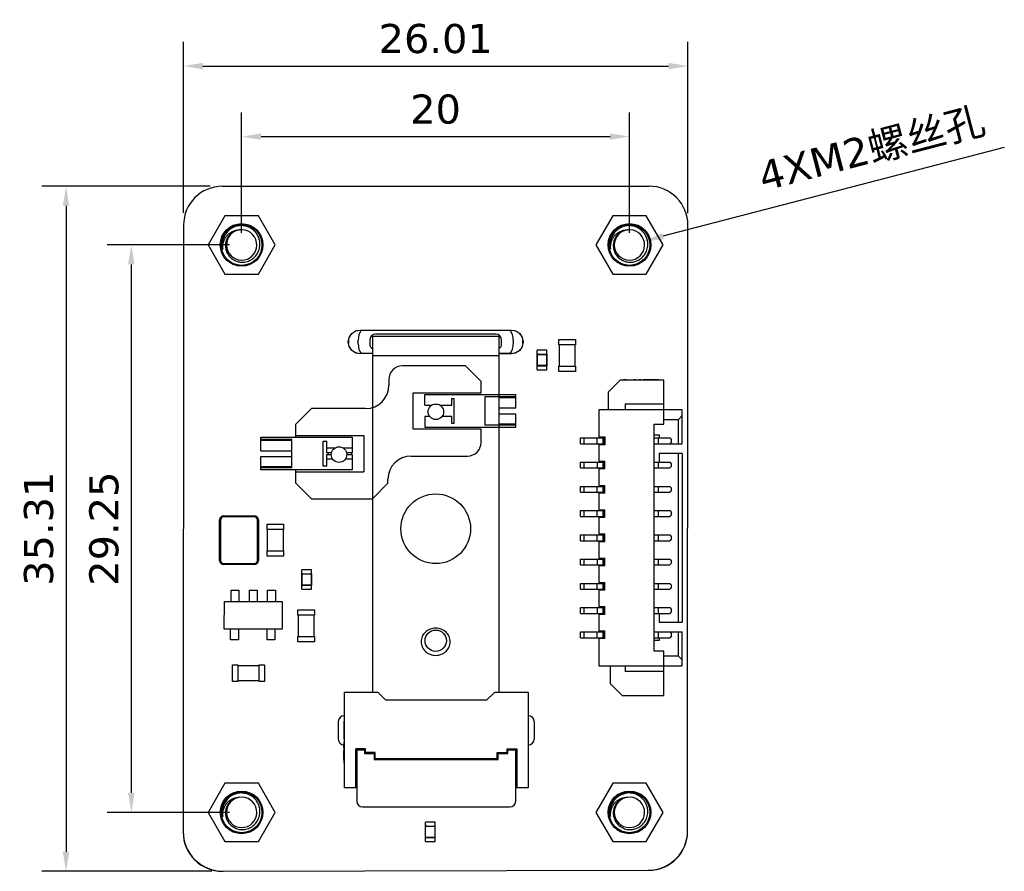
# Model space of a CAD drawing. Header units: millimetres. Extents: x 238 to 369, y 221 to 277.
# Tile 3 of 3: x 318 to 369, y 226 to 270. Entities that reach past the tile are written whole.
import ezdxf

# ---------------------------------------------------------------- set-up
doc = ezdxf.new("R2010")
doc.units = ezdxf.units.MM
doc.header["$LTSCALE"] = 30.734
doc.header["$PDMODE"] = 3
doc.header["$PDSIZE"] = 0.3125
doc.layers.get('0').update_dxf_attribs({"linetype": 'CONTINUOUS'})
doc.layers.get('Defpoints').update_dxf_attribs({"linetype": 'CONTINUOUS'})
doc.layers.add('dim', color=6, linetype='CONTINUOUS', lineweight=9)
doc.styles.add('Verdana', font='verdana.ttf', dxfattribs={"height": 1.5})
doc.dimstyles.new('aaaaaaaa 3.0', dxfattribs={"dimtxt": 1.5, "dimasz": 1, "dimexe": 1.25, "dimexo": 0.625, "dimtad": 1, "dimzin": 9, "dimdsep": 46, "dimtxsty": 'Verdana', "dimcen": 0, "dimazin": 0, "dimtfac": 1, "dimtofl": 0, "dimtmove": 0, "dimatfit": 3, "dimfxl": 1, "dimlwd": 25, "dimlwe": 25, "dimarcsym": 0})

# ---------------------------------------------------------------- blocks, each defined once
blk = doc.blocks.new('*D21')
at = {"layer": 'Defpoints', "color": 0}
for p in [(349.732, 263.91), (329.732, 258.323), (349.732, 258.323)]:
    blk.add_point(p, dxfattribs=at)
at = {"layer": 'dim', "color": 0, "lineweight": 25}
for p, q in [((329.732, 258.948), (329.732, 265.16)), ((349.732, 258.948), (349.732, 265.16)), ((330.732, 263.91), (348.732, 263.91))]:
    blk.add_line(p, q, dxfattribs=at)
at = {"layer": 'dim', "color": 0}
for points in [[(330.732, 264.076), (330.732, 263.743), (329.732, 263.91)], [(348.732, 263.743), (348.732, 264.076), (349.732, 263.91)]]:
    blk.add_solid(points, dxfattribs=at)
at = {"layer": 'dim', "color": 0, "insert": (339.732, 265.316), "char_height": 1.5, "attachment_point": 5, "style": 'Verdana'}
blk.add_mtext('20', dxfattribs=at)
blk = doc.blocks.new('*D22')
at = {"layer": 'Defpoints', "color": 0}
for p in [(352.745, 267.546), (326.737, 259.349), (352.745, 259.339)]:
    blk.add_point(p, dxfattribs=at)
at = {"layer": 'dim', "color": 0, "lineweight": 25}
for p, q in [((326.737, 259.974), (326.737, 268.796)), ((352.745, 259.964), (352.745, 268.796)), ((327.737, 267.546), (351.745, 267.546))]:
    blk.add_line(p, q, dxfattribs=at)
at = {"layer": 'dim', "color": 0}
for points in [[(327.737, 267.712), (327.737, 267.379), (326.737, 267.546)], [(351.745, 267.379), (351.745, 267.712), (352.745, 267.546)]]:
    blk.add_solid(points, dxfattribs=at)
at = {"layer": 'dim', "color": 0, "insert": (339.741, 268.952), "char_height": 1.5, "attachment_point": 5, "style": 'Verdana'}
blk.add_mtext('26.01', dxfattribs=at)
blk = doc.blocks.new('*D24')
at = {"layer": 'Defpoints', "color": 0}
for p in [(329.732, 258.323), (324.044, 229.073), (329.732, 229.073)]:
    blk.add_point(p, dxfattribs=at)
at = {"layer": 'dim', "color": 0, "lineweight": 25}
for p, q in [((329.107, 258.323), (322.794, 258.323)), ((324.044, 257.323), (324.044, 230.073)), ((329.107, 229.073), (322.794, 229.073))]:
    blk.add_line(p, q, dxfattribs=at)
at = {"layer": 'dim', "color": 0}
for points in [[(324.211, 257.323), (323.877, 257.323), (324.044, 258.323)], [(323.877, 230.073), (324.211, 230.073), (324.044, 229.073)]]:
    blk.add_solid(points, dxfattribs=at)
at = {"layer": 'dim', "color": 0, "insert": (322.638, 243.698), "char_height": 1.5, "attachment_point": 5, "rotation": 90, "style": 'Verdana'}
blk.add_mtext('29.25', dxfattribs=at)
blk = doc.blocks.new('*D25')
at = {"layer": 'Defpoints', "color": 0}
for p in [(328.737, 261.348), (320.677, 226.039), (328.814, 226.039)]:
    blk.add_point(p, dxfattribs=at)
at = {"layer": 'dim', "color": 0, "lineweight": 25}
for p, q in [((328.112, 261.348), (319.427, 261.348)), ((320.677, 260.348), (320.677, 227.039)), ((328.189, 226.039), (319.427, 226.039))]:
    blk.add_line(p, q, dxfattribs=at)
at = {"layer": 'dim', "color": 0}
for points in [[(320.844, 260.348), (320.511, 260.348), (320.677, 261.348)], [(320.511, 227.039), (320.844, 227.039), (320.677, 226.039)]]:
    blk.add_solid(points, dxfattribs=at)
at = {"layer": 'dim', "color": 0, "insert": (319.271, 243.694), "char_height": 1.5, "attachment_point": 5, "rotation": 90, "style": 'Verdana'}
blk.add_mtext('35.31', dxfattribs=at)
blk = doc.blocks.new('*D26')
at = {"layer": 'Defpoints', "color": 0}
for p in [(350.49, 258.52), (348.974, 258.126)]:
    blk.add_point(p, dxfattribs=at)
at = {"layer": 'dim', "color": 0, "lineweight": 25}
blk.add_line((369.062, 263.352), (351.458, 258.772), dxfattribs=at)
at = {"layer": 'dim', "color": 0}
blk.add_solid([(351.416, 258.934), (351.5, 258.611), (350.49, 258.52)], dxfattribs=at)
at = {"layer": 'dim', "color": 0, "insert": (362.232, 263.238), "char_height": 1.5, "attachment_point": 5, "rotation": 14.5817, "style": 'Verdana'}
blk.add_mtext('4XM2螺丝孔', dxfattribs=at)

msp = doc.modelspace()

# ---------------------------------------------------------------- linework, layer by layer
at = {"linetype": 'Continuous'}
for p, q in [((328.737, 261.348), (350.745, 261.351)), ((328.866, 259.823), (328, 258.323)), ((330.598, 259.823), (328.866, 259.823)), ((331.464, 258.323), (330.598, 259.823)), ((348.866, 259.823), (348, 258.323)), ((350.598, 259.823), (348.866, 259.823)), ((351.464, 258.323), (350.598, 259.823)), ((326.737, 259.349), (326.719, 228.04)), ((352.732, 228.086), (352.745, 259.35)), ((328, 258.323), (328.866, 256.823)), ((330.598, 256.823), (331.464, 258.323)), ((348, 258.323), (348.866, 256.823)), ((350.598, 256.823), (351.464, 258.323)), ((328.866, 256.823), (330.598, 256.823)), ((348.866, 256.823), (350.598, 256.823)), ((335.409, 253.756), (335.607, 253.888)), ((335.607, 253.888), (335.841, 253.935)), ((335.841, 253.935), (343.641, 253.923)), ((335.841, 253.923), (343.641, 253.923)), ((343.641, 253.935), (343.641, 253.923)), ((343.641, 253.935), (343.875, 253.888)), ((343.875, 253.888), (344.074, 253.756)), ((335.23, 253.323), (335.276, 253.557)), ((335.276, 253.557), (335.409, 253.756)), ((335.741, 253.223), (335.741, 253.423)), ((336.341, 253.423), (336.341, 253.223)), ((336.491, 235.252), (336.491, 253.623)), ((336.491, 253.623), (342.991, 253.623)), ((342.841, 253.723), (336.641, 253.723)), ((342.991, 253.623), (342.991, 235.252)), ((343.141, 253.223), (343.141, 253.423)), ((343.741, 253.423), (343.741, 253.223)), ((344.074, 253.756), (344.207, 253.557)), ((344.207, 253.557), (344.253, 253.323)), ((346.098, 253.178), (346.098, 253.453)), ((346.098, 253.453), (346.948, 253.453)), ((346.948, 253.453), (346.948, 253.178)), ((335.276, 253.089), (335.23, 253.323)), ((335.409, 252.89), (335.276, 253.089)), ((335.607, 252.758), (335.409, 252.89)), ((344.074, 252.89), (343.875, 252.758)), ((344.207, 253.089), (344.074, 252.89)), ((344.253, 253.323), (344.207, 253.089)), ((344.978, 251.892), (344.978, 252.892)), ((345.478, 252.892), (344.978, 252.892)), ((345.478, 251.892), (345.478, 252.892)), ((346.948, 253.178), (346.098, 253.178)), ((346.123, 252.081), (346.123, 253.178)), ((346.923, 253.178), (346.923, 252.081)), ((335.841, 252.711), (335.607, 252.758)), ((335.841, 252.711), (335.841, 252.723)), ((336.491, 252.723), (335.841, 252.723)), ((336.491, 252.722), (335.841, 252.723)), ((336.491, 252.623), (342.991, 252.623)), ((343.641, 252.723), (342.991, 252.723)), ((343.641, 252.711), (342.991, 252.712)), ((343.875, 252.758), (343.641, 252.711)), ((345.028, 252.692), (344.978, 252.692)), ((344.988, 252.682), (344.978, 252.692)), ((344.988, 252.102), (344.988, 252.682)), ((344.988, 252.682), (345.468, 252.682)), ((345.028, 252.687), (345.028, 252.692)), ((345.028, 252.687), (345.428, 252.687)), ((345.428, 252.692), (345.428, 252.687)), ((345.428, 252.692), (345.478, 252.692)), ((345.478, 252.692), (345.468, 252.682)), ((345.468, 252.682), (345.468, 252.102)), ((341.278, 252.092), (338.028, 252.092)), ((341.278, 252.092), (342.078, 251.292)), ((344.988, 252.102), (344.978, 252.092)), ((344.978, 252.092), (345.028, 252.092)), ((344.978, 251.892), (345.478, 251.892)), ((345.468, 252.102), (344.988, 252.102)), ((345.028, 252.092), (345.028, 252.097)), ((345.028, 252.097), (345.428, 252.097)), ((345.428, 252.097), (345.428, 252.092)), ((345.478, 252.092), (345.428, 252.092)), ((345.468, 252.102), (345.478, 252.092)), ((346.098, 251.806), (346.098, 252.081)), ((346.098, 252.081), (346.948, 252.081)), ((346.948, 252.081), (346.948, 251.806)), ((337.328, 251.392), (337.328, 251.092)), ((346.948, 251.806), (346.098, 251.806)), ((348.658, 250.752), (349.258, 251.352)), ((351.508, 251.352), (349.258, 251.352)), ((349.584, 251.362), (349.431, 251.362)), ((349.431, 251.362), (349.431, 251.352)), ((349.496, 251.352), (349.496, 251.362)), ((349.519, 251.362), (349.519, 251.352)), ((349.584, 251.362), (349.584, 251.352)), ((349.593, 251.362), (349.943, 251.362)), ((349.593, 251.362), (349.593, 251.352)), ((349.619, 251.362), (349.619, 251.352)), ((349.644, 251.362), (349.644, 251.352)), ((349.708, 251.352), (349.708, 251.362)), ((349.731, 251.362), (349.731, 251.352)), ((349.796, 251.362), (349.796, 251.352)), ((349.805, 251.362), (349.805, 251.352)), ((349.831, 251.362), (349.831, 251.352)), ((349.895, 251.362), (349.895, 251.352)), ((349.943, 251.362), (349.943, 251.352)), ((349.946, 251.362), (349.97, 251.362)), ((349.97, 251.362), (349.97, 251.352)), ((350.067, 251.362), (349.979, 251.362)), ((349.979, 251.362), (349.979, 251.352)), ((350.067, 251.362), (350.067, 251.352)), ((350.086, 251.362), (350.072, 251.362)), ((350.072, 251.362), (350.072, 251.352)), ((350.086, 251.362), (350.086, 251.352)), ((350.1, 251.362), (350.227, 251.362)), ((350.1, 251.352), (350.1, 251.362)), ((350.141, 251.362), (350.141, 251.352)), ((350.203, 251.362), (350.203, 251.352)), ((350.227, 251.362), (350.227, 251.352)), ((350.324, 251.362), (350.234, 251.362)), ((350.234, 251.352), (350.234, 251.362)), ((350.302, 251.362), (350.302, 251.352)), ((350.324, 251.362), (350.324, 251.352)), ((351.231, 251.362), (350.462, 251.362)), ((350.462, 251.352), (350.462, 251.362)), ((350.582, 251.352), (350.582, 251.362)), ((350.647, 251.362), (350.647, 251.352)), ((350.811, 251.362), (350.811, 251.352)), ((350.955, 251.362), (350.955, 251.352)), ((351.008, 251.362), (351.008, 251.352)), ((351.036, 251.362), (351.036, 251.352)), ((351.175, 251.362), (351.175, 251.352)), ((351.231, 251.362), (351.231, 251.352)), ((351.508, 249.077), (351.508, 251.352)), ((342.078, 250.707), (342.078, 251.292)), ((338.578, 248.827), (338.578, 250.707)), ((338.578, 250.707), (342.078, 250.707)), ((339.178, 250.057), (339.178, 250.607)), ((339.178, 250.607), (343.878, 250.607)), ((340.578, 250.057), (340.578, 250.407)), ((340.578, 250.407), (340.678, 250.407)), ((340.678, 250.407), (340.678, 249.127)), ((342.278, 250.507), (342.278, 249.027)), ((342.278, 250.507), (343.878, 250.507)), ((342.991, 250.457), (343.878, 250.457)), ((343.878, 249.917), (343.878, 250.607)), ((348.658, 249.827), (348.658, 250.752)), ((332.528, 249.092), (333.328, 249.892)), ((336.128, 249.892), (333.328, 249.892)), ((339.178, 250.057), (339.534, 250.057)), ((339.965, 250.057), (340.578, 250.057)), ((343.878, 249.917), (342.991, 249.917)), ((352.458, 249.827), (348.158, 249.827)), ((348.158, 249.827), (348.158, 248.427)), ((349.508, 250.127), (351.508, 250.127)), ((349.508, 250.127), (349.508, 249.827)), ((352.458, 248.077), (352.458, 249.827)), ((339.178, 249.477), (339.178, 248.927)), ((339.437, 249.477), (339.178, 249.477)), ((340.578, 249.477), (340.062, 249.477)), ((340.578, 249.127), (340.578, 249.477)), ((342.991, 249.617), (343.878, 249.617)), ((343.878, 248.927), (343.878, 249.617)), ((351.508, 249.327), (352.258, 249.327)), ((352.258, 249.327), (352.458, 249.527)), ((352.258, 248.077), (352.258, 249.327)), ((332.528, 248.407), (332.528, 249.092)), ((342.078, 248.827), (338.578, 248.827)), ((339.178, 248.927), (343.878, 248.927)), ((340.678, 249.127), (340.578, 249.127)), ((342.078, 248.142), (342.078, 248.827)), ((343.878, 249.027), (342.278, 249.027)), ((343.878, 249.077), (342.991, 249.077)), ((351.008, 249.077), (351.508, 249.077)), ((351.008, 237.377), (351.008, 249.077)), ((330.728, 247.717), (330.728, 248.407)), ((330.728, 248.407), (335.428, 248.407)), ((330.728, 248.307), (332.328, 248.307)), ((332.328, 246.827), (332.328, 248.307)), ((332.528, 248.507), (336.028, 248.507)), ((335.428, 248.407), (335.428, 247.607)), ((336.028, 248.507), (336.028, 246.627)), ((347.208, 248.377), (348.458, 248.377)), ((347.208, 248.077), (347.208, 248.377)), ((347.371, 248.377), (347.371, 248.077)), ((348.066, 248.077), (348.066, 248.377)), ((348.158, 248.427), (348.458, 248.427)), ((348.358, 248.377), (348.358, 248.077)), ((348.408, 248.377), (348.408, 248.077)), ((348.458, 248.427), (348.458, 248.027)), ((351.008, 248.527), (351.258, 248.527)), ((351.008, 248.377), (351.808, 248.377)), ((351.208, 248.377), (351.208, 248.077)), ((351.258, 248.527), (351.258, 248.377)), ((351.808, 248.377), (351.908, 248.277)), ((330.728, 248.257), (332.328, 248.257)), ((333.928, 246.927), (333.928, 248.207)), ((333.928, 248.207), (334.128, 248.207)), ((334.128, 247.607), (334.128, 248.207)), ((334.128, 247.857), (334.549, 247.857)), ((334.961, 247.857), (335.428, 247.857)), ((347.208, 248.077), (348.458, 248.077)), ((348.458, 248.027), (348.158, 248.027)), ((348.158, 248.027), (348.158, 247.177)), ((351.008, 248.077), (352.458, 248.077)), ((351.908, 248.177), (351.808, 248.077)), ((351.908, 248.177), (351.908, 248.277)), ((330.728, 247.717), (332.328, 247.717)), ((330.728, 246.727), (330.728, 247.417)), ((330.728, 247.417), (332.328, 247.417)), ((334.371, 247.607), (334.128, 247.607)), ((334.128, 246.927), (334.128, 247.527)), ((334.128, 247.527), (334.355, 247.527)), ((334.438, 247.277), (334.128, 247.277)), ((334.203, 247.527), (334.203, 247.607)), ((335.428, 247.277), (335.072, 247.277)), ((335.428, 247.607), (335.139, 247.607)), ((335.155, 247.527), (335.428, 247.527)), ((335.403, 247.607), (335.403, 247.527)), ((335.428, 247.527), (335.428, 246.727)), ((338.478, 247.442), (341.378, 247.442)), ((352.458, 247.577), (351.258, 247.577)), ((351.258, 247.577), (351.258, 247.127)), ((352.258, 238.877), (352.258, 247.577)), ((352.458, 247.577), (352.458, 238.877)), ((332.328, 246.877), (330.728, 246.877)), ((332.328, 246.827), (330.728, 246.827)), ((334.128, 246.927), (333.928, 246.927)), ((347.208, 247.127), (348.458, 247.127)), ((347.208, 246.827), (347.208, 247.127)), ((347.208, 246.827), (348.458, 246.827)), ((347.371, 247.127), (347.371, 246.827)), ((348.066, 247.127), (348.066, 246.827)), ((348.158, 247.177), (348.458, 247.177)), ((348.458, 246.777), (348.158, 246.777)), ((348.158, 246.777), (348.158, 245.927)), ((348.358, 247.127), (348.358, 246.827)), ((348.408, 247.127), (348.408, 246.827)), ((348.458, 246.777), (348.458, 247.177)), ((351.008, 247.127), (351.808, 247.127)), ((351.008, 246.827), (351.808, 246.827)), ((351.208, 247.127), (351.208, 246.827)), ((351.808, 247.127), (351.908, 247.027)), ((351.908, 246.927), (351.808, 246.827)), ((351.908, 246.927), (351.908, 247.027)), ((335.428, 246.727), (330.728, 246.727)), ((332.528, 246.042), (332.528, 246.727)), ((332.528, 246.627), (336.028, 246.627)), ((333.328, 245.242), (332.528, 246.042)), ((337.278, 246.042), (336.478, 245.242)), ((337.278, 246.042), (337.278, 246.242)), ((347.208, 245.877), (348.458, 245.877)), ((347.208, 245.577), (347.208, 245.877)), ((347.371, 245.877), (347.371, 245.577)), ((348.066, 245.577), (348.066, 245.877)), ((348.158, 245.927), (348.458, 245.927)), ((348.358, 245.877), (348.358, 245.577)), ((348.408, 245.877), (348.408, 245.577)), ((348.458, 245.527), (348.458, 245.927)), ((351.008, 245.877), (351.808, 245.877)), ((351.208, 245.877), (351.208, 245.577)), ((351.808, 245.877), (351.908, 245.777)), ((351.908, 245.677), (351.908, 245.777)), ((347.208, 245.577), (348.458, 245.577)), ((348.458, 245.527), (348.158, 245.527)), ((348.158, 245.527), (348.158, 244.677)), ((351.008, 245.577), (351.808, 245.577)), ((351.908, 245.677), (351.808, 245.577)), ((333.328, 245.242), (336.478, 245.242)), ((328.794, 244.354), (328.794, 244.304)), ((328.794, 244.354), (330.394, 244.354)), ((330.394, 244.304), (328.794, 244.304)), ((328.844, 244.364), (328.844, 244.354)), ((328.844, 244.364), (330.344, 244.364)), ((330.344, 244.354), (330.344, 244.364)), ((330.394, 244.304), (330.394, 244.354)), ((347.208, 244.627), (348.458, 244.627)), ((347.208, 244.327), (347.208, 244.627)), ((347.208, 244.327), (348.458, 244.327)), ((347.371, 244.627), (347.371, 244.327)), ((348.066, 244.327), (348.066, 244.627)), ((348.158, 244.677), (348.458, 244.677)), ((348.458, 244.277), (348.158, 244.277)), ((348.158, 244.277), (348.158, 243.427)), ((348.358, 244.627), (348.358, 244.327)), ((348.408, 244.627), (348.408, 244.327)), ((348.458, 244.277), (348.458, 244.677)), ((351.008, 244.627), (351.808, 244.627)), ((351.008, 244.327), (351.808, 244.327)), ((351.208, 244.627), (351.208, 244.327)), ((351.808, 244.627), (351.908, 244.527)), ((351.908, 244.427), (351.808, 244.327)), ((351.908, 244.427), (351.908, 244.527)), ((328.594, 242.054), (328.594, 244.154)), ((328.644, 244.154), (328.594, 244.154)), ((328.644, 244.154), (328.644, 242.054)), ((330.544, 242.054), (330.544, 244.154)), ((330.594, 244.154), (330.544, 244.154)), ((330.594, 244.154), (330.594, 242.054)), ((331.049, 243.653), (331.049, 243.928)), ((331.049, 243.928), (331.899, 243.928)), ((331.899, 243.928), (331.899, 243.653)), ((331.899, 243.653), (331.049, 243.653)), ((331.074, 242.556), (331.074, 243.653)), ((331.874, 243.653), (331.874, 242.556)), ((347.208, 243.377), (348.458, 243.377)), ((347.208, 243.077), (347.208, 243.377)), ((347.371, 243.377), (347.371, 243.077)), ((348.066, 243.077), (348.066, 243.377)), ((348.158, 243.427), (348.458, 243.427)), ((348.358, 243.377), (348.358, 243.077)), ((348.408, 243.377), (348.408, 243.077)), ((348.458, 243.027), (348.458, 243.427)), ((351.008, 243.377), (351.808, 243.377)), ((351.208, 243.377), (351.208, 243.077)), ((351.808, 243.377), (351.908, 243.277)), ((351.908, 243.177), (351.908, 243.277)), ((347.208, 243.077), (348.458, 243.077)), ((348.458, 243.027), (348.158, 243.027)), ((348.158, 243.027), (348.158, 242.177)), ((351.008, 243.077), (351.808, 243.077)), ((351.908, 243.177), (351.808, 243.077)), ((331.049, 242.281), (331.049, 242.556)), ((331.049, 242.556), (331.899, 242.556)), ((331.899, 242.281), (331.049, 242.281)), ((331.899, 242.556), (331.899, 242.281)), ((328.594, 242.054), (328.644, 242.054)), ((328.794, 241.904), (328.794, 241.854)), ((328.794, 241.904), (330.394, 241.904)), ((330.394, 241.854), (328.794, 241.854)), ((328.844, 241.844), (328.844, 241.854)), ((330.344, 241.844), (328.844, 241.844)), ((330.344, 241.854), (330.344, 241.844)), ((330.394, 241.854), (330.394, 241.904)), ((330.544, 242.054), (330.594, 242.054)), ((347.208, 242.127), (348.458, 242.127)), ((347.208, 241.827), (347.208, 242.127)), ((347.208, 241.827), (348.458, 241.827)), ((347.371, 242.127), (347.371, 241.827)), ((348.066, 242.127), (348.066, 241.827)), ((348.158, 242.177), (348.458, 242.177)), ((348.458, 241.777), (348.158, 241.777)), ((348.158, 241.777), (348.158, 240.927)), ((348.358, 242.127), (348.358, 241.827)), ((348.408, 242.127), (348.408, 241.827)), ((348.458, 241.777), (348.458, 242.177)), ((351.008, 242.127), (351.808, 242.127)), ((351.008, 241.827), (351.808, 241.827)), ((351.208, 242.127), (351.208, 241.827)), ((351.808, 242.127), (351.908, 242.027)), ((351.908, 241.927), (351.808, 241.827)), ((351.908, 241.927), (351.908, 242.027)), ((332.837, 240.573), (332.837, 241.573)), ((333.337, 241.573), (332.837, 241.573)), ((332.847, 241.363), (332.837, 241.373)), ((332.887, 241.373), (332.837, 241.373)), ((332.847, 240.783), (332.847, 241.363)), ((332.847, 241.363), (333.327, 241.363)), ((332.887, 241.368), (332.887, 241.373)), ((332.887, 241.368), (333.287, 241.368)), ((333.287, 241.373), (333.287, 241.368)), ((333.287, 241.373), (333.337, 241.373)), ((333.337, 241.373), (333.327, 241.363)), ((333.327, 241.363), (333.327, 240.783)), ((333.337, 240.573), (333.337, 241.573)), ((332.847, 240.783), (332.837, 240.773)), ((332.837, 240.773), (332.887, 240.773)), ((333.327, 240.783), (332.847, 240.783)), ((332.887, 240.773), (332.887, 240.778)), ((332.887, 240.778), (333.287, 240.778)), ((333.287, 240.778), (333.287, 240.773)), ((333.337, 240.773), (333.287, 240.773)), ((333.327, 240.783), (333.337, 240.773)), ((347.208, 240.877), (348.458, 240.877)), ((347.208, 240.577), (347.208, 240.877)), ((347.371, 240.877), (347.371, 240.577)), ((348.066, 240.577), (348.066, 240.877)), ((348.158, 240.927), (348.458, 240.927)), ((348.358, 240.877), (348.358, 240.577)), ((348.408, 240.877), (348.408, 240.577)), ((348.458, 240.527), (348.458, 240.927)), ((351.008, 240.877), (351.808, 240.877)), ((351.208, 240.877), (351.208, 240.577)), ((351.808, 240.877), (351.908, 240.777)), ((351.908, 240.677), (351.808, 240.577)), ((351.908, 240.677), (351.908, 240.777)), ((329.191, 239.938), (329.191, 240.523)), ((329.191, 240.523), (329.591, 240.523)), ((329.591, 240.523), (329.591, 239.938)), ((330.131, 239.938), (330.131, 240.523)), ((330.131, 240.523), (330.531, 240.523)), ((330.531, 240.523), (330.531, 239.938)), ((331.07, 239.938), (331.07, 240.523)), ((331.07, 240.523), (331.47, 240.523)), ((331.47, 240.523), (331.47, 239.938)), ((332.837, 240.573), (333.337, 240.573)), ((347.208, 240.577), (348.458, 240.577)), ((348.458, 240.527), (348.158, 240.527)), ((348.158, 240.527), (348.158, 239.677)), ((351.008, 240.577), (351.808, 240.577)), ((328.837, 238.514), (328.851, 239.938)), ((328.851, 239.938), (331.82, 239.938)), ((331.82, 239.938), (331.82, 238.514)), ((348.158, 239.677), (348.458, 239.677)), ((348.458, 239.277), (348.458, 239.677)), ((332.636, 239.233), (332.636, 239.508)), ((332.636, 239.508), (333.486, 239.508)), ((333.486, 239.233), (332.636, 239.233)), ((332.661, 238.137), (332.661, 239.233)), ((333.461, 239.233), (333.461, 238.137)), ((333.486, 239.508), (333.486, 239.233)), ((347.208, 239.627), (348.458, 239.627)), ((347.208, 239.327), (347.208, 239.627)), ((347.208, 239.327), (348.458, 239.327)), ((347.371, 239.627), (347.371, 239.327)), ((348.066, 239.627), (348.066, 239.327)), ((348.458, 239.277), (348.158, 239.277)), ((348.158, 239.277), (348.158, 238.427)), ((348.358, 239.627), (348.358, 239.327)), ((348.408, 239.627), (348.408, 239.327)), ((351.008, 239.627), (351.808, 239.627)), ((351.008, 239.327), (351.808, 239.327)), ((351.208, 239.627), (351.208, 239.327)), ((351.258, 239.327), (351.258, 238.877)), ((351.808, 239.627), (351.908, 239.527)), ((351.908, 239.427), (351.808, 239.327)), ((351.908, 239.427), (351.908, 239.527)), ((351.258, 238.877), (352.458, 238.877)), ((331.82, 238.514), (328.837, 238.514)), ((329.165, 237.965), (329.165, 238.514)), ((329.565, 238.514), (329.565, 237.965)), ((331.045, 237.965), (331.045, 238.514)), ((331.445, 238.514), (331.445, 237.965)), ((332.636, 237.862), (332.636, 238.137)), ((332.636, 238.137), (333.486, 238.137)), ((333.486, 238.137), (333.486, 237.862)), ((347.208, 238.377), (348.458, 238.377)), ((347.208, 238.077), (347.208, 238.377)), ((347.371, 238.377), (347.371, 238.077)), ((348.066, 238.077), (348.066, 238.377)), ((348.158, 238.427), (348.458, 238.427)), ((348.358, 238.377), (348.358, 238.077)), ((348.408, 238.377), (348.408, 238.077)), ((348.458, 238.027), (348.458, 238.427)), ((351.008, 238.377), (352.458, 238.377)), ((351.208, 238.377), (351.208, 238.077)), ((351.808, 238.377), (351.908, 238.277)), ((351.908, 238.177), (351.808, 238.077)), ((351.908, 238.177), (351.908, 238.277)), ((352.258, 237.127), (352.258, 238.377)), ((352.458, 236.627), (352.458, 238.377)), ((329.565, 237.965), (329.165, 237.965)), ((331.445, 237.965), (331.045, 237.965)), ((333.486, 237.862), (332.636, 237.862)), ((347.208, 238.077), (348.458, 238.077)), ((348.458, 238.027), (348.158, 238.027)), ((348.158, 238.027), (348.158, 236.627)), ((351.008, 238.077), (351.808, 238.077)), ((351.258, 237.927), (351.008, 237.927)), ((351.258, 238.077), (351.258, 237.927)), ((351.508, 237.377), (351.008, 237.377)), ((351.508, 235.102), (351.508, 237.377)), ((352.258, 237.127), (351.508, 237.127)), ((352.458, 236.927), (352.258, 237.127)), ((329.266, 235.822), (329.266, 236.672)), ((329.266, 236.672), (329.541, 236.672)), ((329.541, 236.672), (329.541, 235.822)), ((329.541, 236.647), (330.638, 236.647)), ((330.638, 235.822), (330.638, 236.672)), ((330.638, 236.672), (330.913, 236.672)), ((330.913, 236.672), (330.913, 235.822)), ((348.158, 236.627), (352.458, 236.627)), ((348.758, 235.702), (348.758, 236.627)), ((349.508, 236.627), (349.508, 236.327)), ((351.508, 236.327), (349.508, 236.327)), ((329.541, 235.822), (329.266, 235.822)), ((330.638, 235.847), (329.541, 235.847)), ((330.913, 235.822), (330.638, 235.822)), ((349.358, 235.102), (348.758, 235.702)), ((336.767, 235.252), (335.017, 235.252)), ((335.017, 235.252), (335.017, 230.352)), ((337.167, 234.852), (336.767, 235.252)), ((342.767, 235.252), (342.367, 234.852)), ((344.517, 235.252), (342.767, 235.252)), ((344.517, 230.352), (344.517, 235.252)), ((349.358, 235.102), (351.508, 235.102)), ((342.367, 234.852), (337.167, 234.852)), ((334.717, 233.752), (334.717, 232.852)), ((335.007, 233.772), (335.017, 233.772)), ((335.007, 233.772), (335.007, 232.849)), ((335.007, 233.704), (335.017, 233.704)), ((344.817, 233.752), (344.817, 232.852)), ((335.007, 233.537), (335.017, 233.537)), ((335.007, 233.504), (335.017, 233.504)), ((335.007, 233.441), (335.017, 233.441)), ((335.007, 233.267), (335.017, 233.267)), ((335.007, 233.07), (335.017, 233.07)), ((335.017, 232.992), (335.007, 232.992)), ((335.017, 232.849), (335.007, 232.849)), ((335.007, 232.683), (335.017, 232.683)), ((335.007, 232.683), (335.007, 232.575)), ((335.007, 232.656), (335.017, 232.656)), ((335.017, 232.575), (335.007, 232.575)), ((335.007, 232.567), (335.017, 232.567)), ((335.007, 232.415), (335.007, 232.567)), ((335.007, 232.538), (335.017, 232.538)), ((335.007, 232.463), (335.017, 232.463)), ((335.017, 232.415), (335.007, 232.415)), ((335.007, 232.397), (335.017, 232.397)), ((335.007, 232.397), (335.007, 232.381)), ((335.007, 232.381), (335.017, 232.381)), ((335.007, 232.374), (335.017, 232.374)), ((335.007, 232.374), (335.007, 232.269)), ((335.007, 232.269), (335.017, 232.269)), ((335.017, 232.265), (335.007, 232.265)), ((335.007, 232.258), (335.017, 232.258)), ((335.007, 232.229), (335.007, 232.258)), ((335.007, 232.226), (335.017, 232.226)), ((335.007, 231.806), (335.007, 232.226)), ((335.007, 232.168), (335.017, 232.168)), ((335.007, 232.091), (335.017, 232.091)), ((335.007, 232.061), (335.017, 232.061)), ((335.007, 232.049), (335.017, 232.049)), ((336.117, 232.352), (335.617, 232.352)), ((335.617, 230.352), (335.617, 232.352)), ((335.667, 232.302), (336.067, 232.302)), ((335.667, 232.302), (335.667, 229.652)), ((336.067, 232.302), (336.067, 232.102)), ((336.067, 232.102), (336.567, 232.102)), ((336.117, 232.152), (336.117, 232.352)), ((336.617, 232.152), (336.117, 232.152)), ((336.567, 232.102), (336.567, 231.802)), ((336.617, 231.852), (336.617, 232.152)), ((342.917, 232.152), (343.417, 232.152)), ((342.917, 231.852), (342.917, 232.152)), ((342.967, 232.102), (343.467, 232.102)), ((342.967, 231.802), (342.967, 232.102)), ((343.417, 232.352), (343.917, 232.352)), ((343.417, 232.152), (343.417, 232.352)), ((343.467, 232.302), (343.867, 232.302)), ((343.467, 232.102), (343.467, 232.302)), ((343.867, 229.652), (343.867, 232.302)), ((343.917, 232.352), (343.917, 230.352)), ((335.007, 231.972), (335.017, 231.972)), ((335.017, 231.944), (335.007, 231.944)), ((335.007, 231.866), (335.017, 231.866)), ((335.007, 231.837), (335.017, 231.837)), ((335.007, 231.806), (335.017, 231.806)), ((335.007, 231.795), (335.017, 231.795)), ((335.007, 231.795), (335.007, 231.612)), ((335.007, 231.717), (335.017, 231.717)), ((335.017, 231.689), (335.007, 231.689)), ((335.007, 231.612), (335.017, 231.612)), ((336.567, 231.802), (342.967, 231.802)), ((336.617, 231.852), (342.917, 231.852)), ((336.917, 231.802), (336.917, 231.852)), ((336.942, 231.802), (336.942, 231.852)), ((337.092, 231.852), (337.092, 231.802)), ((337.117, 231.852), (337.117, 231.802)), ((337.417, 231.802), (337.417, 231.852)), ((337.442, 231.802), (337.442, 231.852)), ((337.592, 231.852), (337.592, 231.802)), ((337.617, 231.852), (337.617, 231.802)), ((337.917, 231.802), (337.917, 231.852)), ((337.942, 231.802), (337.942, 231.852)), ((338.092, 231.852), (338.092, 231.802)), ((338.117, 231.852), (338.117, 231.802)), ((338.417, 231.802), (338.417, 231.852)), ((338.442, 231.802), (338.442, 231.852)), ((338.592, 231.852), (338.592, 231.802)), ((338.617, 231.852), (338.617, 231.802)), ((338.917, 231.802), (338.917, 231.852)), ((338.942, 231.802), (338.942, 231.852)), ((339.092, 231.852), (339.092, 231.802)), ((339.117, 231.852), (339.117, 231.802)), ((339.417, 231.802), (339.417, 231.852)), ((339.442, 231.802), (339.442, 231.852)), ((339.592, 231.852), (339.592, 231.802)), ((339.617, 231.852), (339.617, 231.802)), ((339.917, 231.802), (339.917, 231.852)), ((339.942, 231.802), (339.942, 231.852)), ((340.092, 231.852), (340.092, 231.802)), ((340.117, 231.852), (340.117, 231.802)), ((340.417, 231.802), (340.417, 231.852)), ((340.442, 231.802), (340.442, 231.852)), ((340.592, 231.852), (340.592, 231.802)), ((340.617, 231.852), (340.617, 231.802)), ((340.917, 231.802), (340.917, 231.852)), ((340.942, 231.802), (340.942, 231.852)), ((341.092, 231.852), (341.092, 231.802)), ((341.117, 231.852), (341.117, 231.802)), ((341.417, 231.802), (341.417, 231.852)), ((341.442, 231.802), (341.442, 231.852)), ((341.592, 231.852), (341.592, 231.802)), ((341.617, 231.852), (341.617, 231.802)), ((341.917, 231.802), (341.917, 231.852)), ((341.942, 231.802), (341.942, 231.852)), ((342.092, 231.852), (342.092, 231.802)), ((342.117, 231.852), (342.117, 231.802)), ((342.417, 231.802), (342.417, 231.852)), ((342.442, 231.802), (342.442, 231.852)), ((342.592, 231.852), (342.592, 231.802)), ((342.617, 231.852), (342.617, 231.802)), ((328.866, 230.573), (328, 229.073)), ((330.598, 230.573), (328.866, 230.573)), ((331.464, 229.073), (330.598, 230.573)), ((348.866, 230.573), (348, 229.073)), ((350.598, 230.573), (348.866, 230.573)), ((351.464, 229.073), (350.598, 230.573)), ((335.017, 230.352), (335.667, 230.352)), ((343.867, 230.352), (344.517, 230.352)), ((328, 229.073), (328.866, 227.573)), ((330.598, 227.573), (331.464, 229.073)), ((335.967, 229.352), (343.567, 229.352)), ((348, 229.073), (348.866, 227.573)), ((350.598, 227.573), (351.464, 229.073)), ((339.712, 228.571), (339.212, 228.571)), ((339.212, 227.571), (339.212, 228.571)), ((339.712, 227.571), (339.712, 228.571)), ((339.262, 228.371), (339.212, 228.371)), ((339.222, 228.361), (339.212, 228.371)), ((339.222, 228.361), (339.702, 228.361)), ((339.222, 227.781), (339.222, 228.361)), ((339.262, 228.366), (339.262, 228.371)), ((339.262, 228.366), (339.662, 228.366)), ((339.662, 228.371), (339.712, 228.371)), ((339.662, 228.371), (339.662, 228.366)), ((339.712, 228.371), (339.702, 228.361)), ((339.702, 228.361), (339.702, 227.781)), ((328.866, 227.573), (330.598, 227.573)), ((339.222, 227.781), (339.212, 227.771)), ((339.212, 227.771), (339.262, 227.771)), ((339.212, 227.571), (339.712, 227.571)), ((339.702, 227.781), (339.222, 227.781)), ((339.262, 227.776), (339.662, 227.776)), ((339.262, 227.771), (339.262, 227.776)), ((339.662, 227.776), (339.662, 227.771)), ((339.712, 227.771), (339.662, 227.771)), ((339.702, 227.781), (339.712, 227.771)), ((348.866, 227.573), (350.598, 227.573)), ((328.724, 226.039), (350.737, 226.087))]:
    msp.add_line(p, q, dxfattribs=at)
for centre, radius in [((329.732, 258.323), 1.1), ((329.732, 258.323), 1.05), ((349.732, 258.323), 1.1), ((349.732, 258.323), 1.05), ((339.749, 249.724), 0.4), ((334.755, 247.516), 0.4), ((339.741, 243.693), 1.795), ((339.741, 237.923), 0.55), ((329.732, 229.073), 1.1), ((329.732, 229.073), 1.05), ((349.732, 229.073), 1.1), ((349.732, 229.073), 1.05)]:
    msp.add_circle(centre, radius, dxfattribs=at)
for centre, radius, start, end in [((328.737, 259.348), 2, 90.0071, 179.9676), ((350.745, 259.351), 2, 359.9766, 90.0071), ((329.732, 258.323), 1, 90, 192.8571), ((329.732, 258.323), 0.783, 103.1284, 98.733), ((329.731, 258.326), 0.781, 101.6509, 103.1305), ((349.732, 258.323), 1, 90, 192.8571), ((349.732, 258.323), 0.783, 103.1284, 98.733), ((349.731, 258.326), 0.781, 101.6509, 103.1305), ((335.841, 253.323), 0.6, 106.3636, 112.4402), ((336.641, 253.423), 0.9, 145.9923, 180), ((342.841, 253.423), 0.9, 0, 34.0147), ((343.641, 253.323), 0.6, 67.5601, 73.6364), ((335.841, 253.323), 0.6, 171.8182, 188.1818), ((335.841, 253.323), 0.6, 155.4545, 157.3529), ((335.841, 253.323), 0.6, 135.1121, 139.0909), ((336.641, 253.423), 0.3, 90, 180), ((342.841, 253.423), 0.3, 0, 90), ((343.641, 253.323), 0.6, 40.9091, 44.8881), ((343.641, 253.323), 0.6, 22.6472, 24.5455), ((343.641, 253.323), 0.6, 351.8182, 8.1818), ((335.841, 253.323), 0.6, 202.6472, 204.5455), ((335.841, 253.323), 0.6, 220.9091, 224.888), ((336.641, 253.223), 0.9, 180, 214.0148), ((336.641, 253.223), 0.3, 180, 239.6397), ((342.841, 253.223), 0.3, 300.3605, 360), ((342.841, 253.223), 0.9, 325.9923, 360), ((343.641, 253.323), 0.6, 315.1119, 319.0909), ((343.641, 253.323), 0.6, 335.4545, 337.3527), ((335.841, 253.323), 0.6, 247.5599, 253.6364), ((343.641, 253.323), 0.6, 286.3636, 292.4399), ((338.028, 251.392), 0.7, 90, 180), ((336.128, 251.092), 1.2, 270, 0), ((341.378, 248.142), 0.7, 270, 0), ((338.478, 246.242), 1.2, 90, 180), ((328.794, 244.154), 0.2, 90, 180), ((328.794, 244.154), 0.15, 90, 180), ((330.394, 244.154), 0.2, 0, 90), ((330.394, 244.154), 0.15, 0, 90), ((328.794, 242.054), 0.2, 180, 270), ((328.794, 242.054), 0.15, 180, 270), ((330.394, 242.054), 0.2, 270, 0), ((330.394, 242.054), 0.15, 270, 0), ((335.017, 233.752), 0.3, 90, 180), ((344.517, 233.752), 0.3, 0, 90), ((335.017, 232.852), 0.3, 180, 268.435), ((344.517, 232.852), 0.3, 270, 0), ((329.732, 229.073), 1, 90, 192.8571), ((349.732, 229.073), 1, 90, 192.8571), ((329.732, 229.073), 0.783, 103.1284, 98.733), ((329.731, 229.076), 0.781, 101.6509, 103.1305), ((335.967, 229.652), 0.3, 180, 270), ((343.567, 229.652), 0.3, 270, 0), ((349.732, 229.073), 0.783, 103.1284, 98.733), ((349.731, 229.076), 0.781, 101.6509, 103.1305), ((328.77, 228.085), 2.051, 179.9857, 270.1435), ((328.719, 228.039), 2, 179.9676, 270.1258), ((350.696, 228.123), 2.036, 270.1258, 0.1549), ((350.732, 228.087), 2, 270.1258, 359.9766)]:
    msp.add_arc(centre, radius, start, end, dxfattribs=at)
for points, knots in [([(328.757, 258.101), (328.751, 258.162), (328.751, 258.286), (328.787, 258.469), (328.857, 258.642), (328.961, 258.796), (329.094, 258.926), (329.252, 259.024), (329.428, 259.086), (329.551, 259.099), (329.613, 259.098)], [0, 0, 0, 0, 0.125281, 0.250495, 0.375643, 0.500712, 0.625695, 0.750582, 0.875348, 1, 1, 1, 1]), ([(329.613, 259.098), (329.54, 259.09), (329.431, 259.062), (329.298, 258.997), (329.176, 258.913), (329.046, 258.779), (328.958, 258.615), (328.916, 258.473), (328.893, 258.327), (328.901, 258.141), (328.968, 257.928), (329.048, 257.802), (329.095, 257.745)], [0, 0, 0, 0, 0.124895, 0.187489, 0.250092, 0.375005, 0.499928, 0.562535, 0.625143, 0.750087, 0.875032, 1, 1, 1, 1]), ([(330.676, 258.323), (330.679, 258.387), (330.671, 258.515), (330.62, 258.7), (330.534, 258.872), (330.416, 259.023), (330.271, 259.148), (330.104, 259.243), (329.922, 259.304), (329.795, 259.321), (329.732, 259.323)], [0, 0, 0, 0, 0.124988, 0.249982, 0.374979, 0.499975, 0.624975, 0.749979, 0.874988, 1, 1, 1, 1]), ([(348.757, 258.101), (348.751, 258.162), (348.751, 258.286), (348.787, 258.469), (348.857, 258.642), (348.961, 258.796), (349.094, 258.926), (349.252, 259.024), (349.428, 259.086), (349.551, 259.099), (349.613, 259.098)], [0, 0, 0, 0, 0.125281, 0.250495, 0.375643, 0.500712, 0.625695, 0.750582, 0.875348, 1, 1, 1, 1]), ([(349.613, 259.098), (349.54, 259.09), (349.431, 259.062), (349.298, 258.997), (349.176, 258.913), (349.046, 258.779), (348.958, 258.615), (348.916, 258.473), (348.893, 258.327), (348.901, 258.141), (348.968, 257.928), (349.048, 257.802), (349.095, 257.745)], [0, 0, 0, 0, 0.124895, 0.187489, 0.250092, 0.375005, 0.499928, 0.562535, 0.625143, 0.750087, 0.875032, 1, 1, 1, 1]), ([(350.676, 258.323), (350.679, 258.387), (350.671, 258.515), (350.62, 258.7), (350.534, 258.872), (350.416, 259.023), (350.271, 259.148), (350.104, 259.243), (349.922, 259.304), (349.795, 259.321), (349.732, 259.323)], [0, 0, 0, 0, 0.124988, 0.249982, 0.374979, 0.499975, 0.624975, 0.749979, 0.874988, 1, 1, 1, 1]), ([(329.095, 257.745), (329.153, 257.676), (329.292, 257.556), (329.544, 257.448), (329.817, 257.421), (330.086, 257.478), (330.325, 257.611), (330.515, 257.809), (330.64, 258.053), (330.673, 258.233), (330.676, 258.323)], [0, 0, 0, 0, 0.124962, 0.249925, 0.374905, 0.499898, 0.624907, 0.749923, 0.87495, 1, 1, 1, 1]), ([(349.095, 257.745), (349.153, 257.676), (349.292, 257.556), (349.544, 257.448), (349.817, 257.421), (350.086, 257.478), (350.325, 257.611), (350.515, 257.809), (350.64, 258.053), (350.673, 258.233), (350.676, 258.323)], [0, 0, 0, 0, 0.124962, 0.249925, 0.374905, 0.499898, 0.624907, 0.749923, 0.87495, 1, 1, 1, 1]), ([(339.741, 238.57), (339.644, 238.57), (339.449, 238.534), (339.2, 238.38), (339.031, 238.146), (338.972, 237.868), (339.031, 237.59), (339.2, 237.356), (339.449, 237.202), (339.644, 237.166), (339.741, 237.166)], [0, 0, 0, 0, 0.128779, 0.255377, 0.378826, 0.5, 0.621174, 0.744623, 0.871221, 1, 1, 1, 1]), ([(339.741, 237.166), (339.839, 237.166), (340.034, 237.202), (340.283, 237.356), (340.451, 237.59), (340.511, 237.868), (340.451, 238.146), (340.283, 238.38), (340.034, 238.534), (339.839, 238.57), (339.741, 238.57)], [0, 0, 0, 0, 0.128779, 0.255377, 0.378826, 0.5, 0.621174, 0.744623, 0.871221, 1, 1, 1, 1]), ([(330.676, 229.073), (330.679, 229.137), (330.671, 229.265), (330.62, 229.45), (330.534, 229.622), (330.416, 229.773), (330.271, 229.898), (330.104, 229.993), (329.922, 230.054), (329.795, 230.071), (329.732, 230.073)], [0, 0, 0, 0, 0.124988, 0.249982, 0.374979, 0.499975, 0.624975, 0.749979, 0.874988, 1, 1, 1, 1]), ([(350.676, 229.073), (350.679, 229.137), (350.671, 229.265), (350.62, 229.45), (350.534, 229.622), (350.416, 229.773), (350.271, 229.898), (350.104, 229.993), (349.922, 230.054), (349.795, 230.071), (349.732, 230.073)], [0, 0, 0, 0, 0.124988, 0.249982, 0.374979, 0.499975, 0.624975, 0.749979, 0.874988, 1, 1, 1, 1]), ([(328.757, 228.851), (328.751, 228.912), (328.751, 229.036), (328.787, 229.219), (328.857, 229.392), (328.961, 229.546), (329.094, 229.676), (329.252, 229.774), (329.428, 229.836), (329.551, 229.849), (329.613, 229.848)], [0, 0, 0, 0, 0.125281, 0.250495, 0.375643, 0.500712, 0.625695, 0.750582, 0.875348, 1, 1, 1, 1]), ([(329.613, 229.848), (329.54, 229.84), (329.431, 229.812), (329.298, 229.747), (329.176, 229.663), (329.046, 229.529), (328.958, 229.365), (328.916, 229.223), (328.893, 229.077), (328.901, 228.891), (328.968, 228.678), (329.048, 228.552), (329.095, 228.495)], [0, 0, 0, 0, 0.124895, 0.187489, 0.250092, 0.375005, 0.499928, 0.562535, 0.625143, 0.750087, 0.875032, 1, 1, 1, 1]), ([(348.757, 228.851), (348.751, 228.912), (348.751, 229.036), (348.787, 229.219), (348.857, 229.392), (348.961, 229.546), (349.094, 229.676), (349.252, 229.774), (349.428, 229.836), (349.551, 229.849), (349.613, 229.848)], [0, 0, 0, 0, 0.125281, 0.250495, 0.375643, 0.500712, 0.625695, 0.750582, 0.875348, 1, 1, 1, 1]), ([(349.613, 229.848), (349.54, 229.84), (349.431, 229.812), (349.298, 229.747), (349.176, 229.663), (349.046, 229.529), (348.958, 229.365), (348.916, 229.223), (348.893, 229.077), (348.901, 228.891), (348.968, 228.678), (349.048, 228.552), (349.095, 228.495)], [0, 0, 0, 0, 0.124895, 0.187489, 0.250092, 0.375005, 0.499928, 0.562535, 0.625143, 0.750087, 0.875032, 1, 1, 1, 1]), ([(329.095, 228.495), (329.153, 228.426), (329.292, 228.306), (329.544, 228.198), (329.817, 228.171), (330.086, 228.228), (330.325, 228.361), (330.515, 228.559), (330.64, 228.803), (330.673, 228.983), (330.676, 229.073)], [0, 0, 0, 0, 0.124962, 0.249925, 0.374905, 0.499898, 0.624907, 0.749923, 0.87495, 1, 1, 1, 1]), ([(349.095, 228.495), (349.153, 228.426), (349.292, 228.306), (349.544, 228.198), (349.817, 228.171), (350.086, 228.228), (350.325, 228.361), (350.515, 228.559), (350.64, 228.803), (350.673, 228.983), (350.676, 229.073)], [0, 0, 0, 0, 0.124962, 0.249925, 0.374905, 0.499898, 0.624907, 0.749923, 0.87495, 1, 1, 1, 1])]:
    msp.add_open_spline(points, degree=3, knots=knots, dxfattribs=at)

# ---------------------------------------------------------------- dimensions: what is measured, and where the dimension line sits
at = {"layer": 'dim'}
for base, p1, p2, picture, middle in [((352.745, 267.546), (326.737, 259.349), (352.745, 259.339), '*D22', (339.741, 268.952)), ((349.732, 263.91), (329.732, 258.323), (349.732, 258.323), '*D21', (339.732, 265.316))]:
    dim = msp.add_linear_dim(base=base, p1=p1, p2=p2, dimstyle='aaaaaaaa 3.0', dxfattribs=at)
    dim.commit()
    dim.dimension.update_dxf_attribs({"geometry": picture, "text_midpoint": middle})
dim = msp.add_diameter_dim_2p(p1=(348.974, 258.126), p2=(350.49, 258.52), text='4XM2螺丝孔', dimstyle='aaaaaaaa 3.0', override={"dimgap": 0.625, "dimtad": 1, "dimtih": 0, "dimtoh": 0, "dimdec": 1, "dimlfac": 1, "dimpost": '<>', "dimcen": 0, "dimse1": 0, "dimse2": 0, "dimsd1": 0, "dimsd2": 0, "dimtix": 0, "dimtofl": 0, "dimatfit": 3, "dimtvp": 0.1}, dxfattribs=at)
dim.commit()
dim.dimension.update_dxf_attribs({"geometry": '*D26', "text_midpoint": (362.637, 261.68), "dimtype": 163})
for base, p1, p2, picture, middle in [((320.677, 226.039), (328.737, 261.348), (328.814, 226.039), '*D25', (319.271, 243.694)), ((324.044, 229.073), (329.732, 258.323), (329.732, 229.073), '*D24', (322.638, 243.698))]:
    dim = msp.add_linear_dim(base=base, p1=p1, p2=p2, angle=90, dimstyle='aaaaaaaa 3.0', dxfattribs=at)
    dim.commit()
    dim.dimension.update_dxf_attribs({"geometry": picture, "text_midpoint": middle})

doc.saveas('drawing.dxf')
